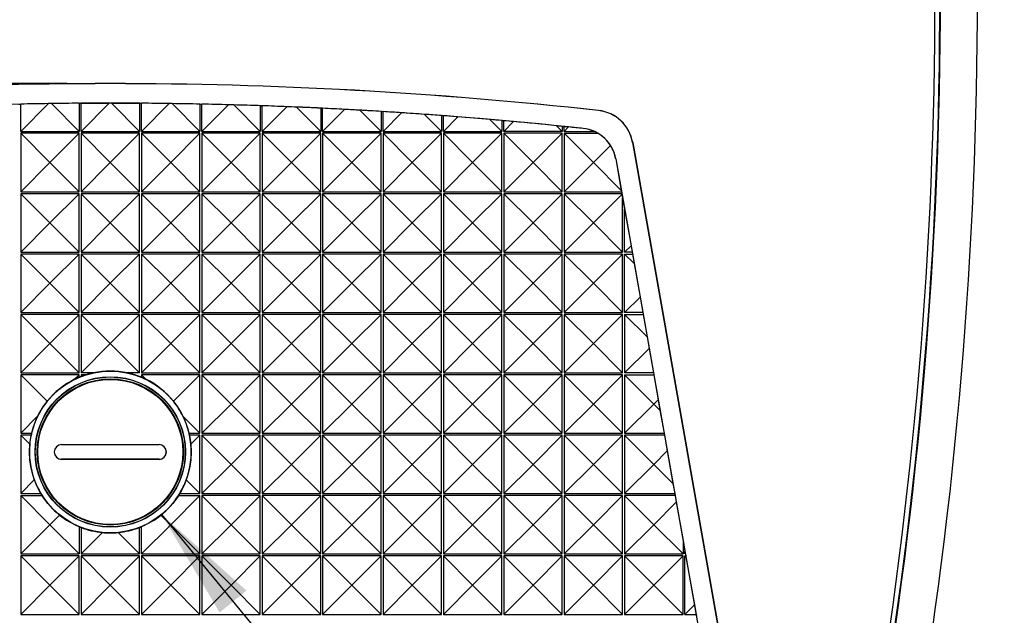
# Model space of a CAD drawing. Header units: millimetres. Extents: x 0 to 489, y 0 to 378.
# Tile 5 of 16: x 103 to 154, y 102 to 132. Entities that reach past the tile are written whole.
import ezdxf

# ---------------------------------------------------------------- set-up
doc = ezdxf.new("R2010")
doc.units = ezdxf.units.MM
doc.header["$LTSCALE"] = 1.75
doc.layers.add('DIMENSIONS', color=140, linetype='Continuous', lineweight=25)
doc.styles.add('SLDTEXTSTYLE0', font='TXT', dxfattribs={"width": 0.7})
doc.dimstyles.new('SLDDIMSTYLE0', dxfattribs={"dimtxt": 3.776514, "dimasz": 5.7785, "dimexe": 0, "dimexo": 0.0625, "dimgap": 0.944128, "dimtad": 0, "dimtih": 1, "dimtoh": 1, "dimrnd": 1e-09, "dimzin": 4, "dimdsep": 46, "dimtxsty": 'SLDTEXTSTYLE0', "dimsah": 1, "dimcen": 0.09, "dimadec": 0, "dimazin": 1, "dimtfac": 1, "dimtofl": 0, "dimtmove": 0, "dimatfit": 3, "dimfxl": 0, "dimfrac": 2, "dimtolj": 1, "dimtzin": 12, "dimarcsym": 0})
doc.dimstyles.new('SLDDIMSTYLE1', dxfattribs={"dimtxt": 3.776514, "dimasz": 5.7785, "dimexe": 0, "dimexo": 0.0625, "dimgap": 0.944128, "dimtad": 0, "dimtih": 1, "dimtoh": 1, "dimrnd": 1e-09, "dimzin": 12, "dimdsep": 46, "dimtxsty": 'SLDTEXTSTYLE0', "dimsah": 1, "dimcen": 0, "dimadec": 0, "dimazin": 3, "dimtfac": 1, "dimtofl": 0, "dimtmove": 0, "dimatfit": 3, "dimfxl": 0, "dimfrac": 2, "dimtolj": 1, "dimtzin": 12, "dimarcsym": 0})

# ---------------------------------------------------------------- blocks, each defined once
blk = doc.blocks.new('_D_1')
at = {"layer": 'DIMENSIONS'}
for p, q in [((110.036, 177.899), (171.938, 177.899)), ((166.382, 177.899), (166.382, 140.228)), ((160.771, 133.38), (159.503, 133.38)), ((159.503, 133.38), (159.503, 127.378)), ((171.993, 133.38), (173.261, 133.38)), ((173.261, 133.38), (173.261, 127.378)), ((159.503, 127.378), (160.771, 127.378)), ((173.261, 127.378), (171.993, 127.378)), ((166.382, 88.861), (166.382, 126.533)), ((110.036, 88.861), (171.938, 88.861))]:
    blk.add_line(p, q, dxfattribs=at)
for points in [[(166.382, 177.899), (165.493, 172.121), (167.271, 172.121)], [(166.382, 88.861), (167.271, 94.64), (165.493, 94.64)]]:
    blk.add_solid(points, dxfattribs=at)
at = {"layer": 'DIMENSIONS', "char_height": 3.7042, "attachment_point": 1, "style": 'SLDTEXTSTYLE0'}
for s, insert in [('89.0', (160.771, 139.001)), ('3.51', (160.771, 132.153))]:
    blk.add_mtext(s, dxfattribs=dict(at, insert=insert))
blk = doc.blocks.new('_D_2')
at = {"layer": 'DIMENSIONS'}
for p, q in [((105.591, 128.884), (46.064, 128.884)), ((51.62, 128.884), (51.62, 115.72)), ((46.009, 108.872), (44.741, 108.872)), ((44.741, 108.872), (44.741, 102.87)), ((57.231, 108.872), (58.499, 108.872)), ((58.499, 108.872), (58.499, 102.87)), ((44.741, 102.87), (46.009, 102.87)), ((58.499, 102.87), (57.231, 102.87)), ((51.62, 88.861), (51.62, 102.025)), ((105.591, 88.861), (46.064, 88.861))]:
    blk.add_line(p, q, dxfattribs=at)
for points in [[(51.62, 128.884), (50.731, 123.105), (52.509, 123.105)], [(51.62, 88.861), (52.509, 94.64), (50.731, 94.64)]]:
    blk.add_solid(points, dxfattribs=at)
at = {"layer": 'DIMENSIONS', "char_height": 3.7042, "attachment_point": 1, "style": 'SLDTEXTSTYLE0'}
for s, insert in [('40.0', (46.009, 114.493)), ('1.58', (46.009, 107.645))]:
    blk.add_mtext(s, dxfattribs=dict(at, insert=insert))
blk = doc.blocks.new('_D_3')
at = {"layer": 'DIMENSIONS'}
for p, q in [((110.449, 106.753), (132.915, 79.388)), ((132.915, 79.388), (144.027, 79.388)), ((146.563, 79.388), (145.295, 79.388)), ((145.295, 79.388), (145.295, 73.385)), ((157.786, 79.388), (159.054, 79.388)), ((159.054, 79.388), (159.054, 73.385)), ((145.295, 73.385), (146.563, 73.385)), ((159.054, 73.385), (157.786, 73.385))]:
    blk.add_line(p, q, dxfattribs=at)
blk.add_solid([(110.449, 106.753), (113.428, 101.723), (114.802, 102.851)], dxfattribs=at)
at = {"layer": 'DIMENSIONS', "char_height": 3.7042, "attachment_point": 1, "style": 'SLDTEXTSTYLE0'}
for s, insert in [('%%c', (145.283, 85.008)), ('8.3', (150.985, 85.008)), ('0.33', (146.563, 78.16))]:
    blk.add_mtext(s, dxfattribs=dict(at, insert=insert))

msp = doc.modelspace()

# ---------------------------------------------------------------- linework, layer by layer
for p, q in [((106.314, 126.43), (107.759, 127.876)), ((106.314, 127.873), (107.759, 127.876)), ((107.868, 127.876), (109.314, 127.873)), ((107.868, 127.876), (109.314, 126.43)), ((103.214, 126.43), (104.637, 127.854)), ((103.214, 126.43), (103.214, 127.832)), ((104.788, 127.856), (106.214, 126.43)), ((106.214, 127.873), (106.214, 126.43)), ((106.314, 126.43), (106.314, 127.873)), ((109.314, 127.873), (109.314, 126.43)), ((109.414, 126.43), (109.414, 127.873)), ((109.414, 126.43), (110.839, 127.856)), ((110.99, 127.854), (112.414, 126.43)), ((112.414, 127.832), (112.414, 126.43)), ((112.514, 126.43), (112.514, 127.83)), ((112.514, 126.43), (113.879, 127.795)), ((114.156, 127.787), (115.514, 126.43)), ((115.514, 127.748), (115.514, 126.43)), ((115.614, 126.43), (115.614, 127.744)), ((115.614, 126.43), (116.879, 127.695)), ((117.368, 127.675), (118.614, 126.43)), ((118.614, 127.621), (118.614, 126.43)), ((118.714, 126.43), (118.714, 127.617)), ((118.714, 126.43), (119.841, 127.558)), ((120.629, 127.515), (121.714, 126.43)), ((121.714, 127.453), (121.714, 126.43)), ((121.814, 126.43), (121.814, 127.446)), ((121.814, 126.43), (122.767, 127.384)), ((132.877, 127.499), (132.878, 127.502)), ((123.94, 127.304), (124.814, 126.43)), ((124.814, 127.241), (124.814, 126.43)), ((124.914, 126.43), (124.914, 127.234)), ((124.914, 126.43), (125.658, 127.175)), ((127.304, 127.039), (127.914, 126.43)), ((127.914, 126.987), (127.914, 126.43)), ((128.014, 126.43), (128.014, 126.978)), ((128.014, 126.43), (128.515, 126.932)), ((103.214, 126.43), (106.214, 126.43)), ((106.314, 126.43), (109.314, 126.43)), ((109.414, 126.43), (112.414, 126.43)), ((112.514, 126.43), (115.514, 126.43)), ((115.614, 126.43), (118.614, 126.43)), ((118.714, 126.43), (121.714, 126.43)), ((121.814, 126.43), (124.814, 126.43)), ((124.914, 126.43), (127.914, 126.43)), ((131.014, 126.43), (128.014, 126.43)), ((130.724, 126.719), (131.014, 126.69)), ((131.014, 126.43), (130.724, 126.719)), ((131.014, 126.69), (131.014, 126.43)), ((131.114, 126.68), (131.34, 126.656)), ((131.114, 126.43), (131.114, 126.68)), ((131.114, 126.43), (131.34, 126.656)), ((131.114, 126.43), (132.646, 126.43)), ((132.092, 126.579), (132.091, 126.577)), ((104.714, 124.83), (103.214, 126.33)), ((103.214, 126.33), (103.214, 123.33)), ((106.214, 126.33), (103.214, 126.33)), ((106.214, 126.33), (104.714, 124.83)), ((106.214, 123.33), (106.214, 126.33)), ((107.814, 124.83), (106.314, 126.33)), ((106.314, 126.33), (106.314, 123.33)), ((109.314, 126.33), (106.314, 126.33)), ((109.314, 126.33), (107.814, 124.83)), ((109.314, 123.33), (109.314, 126.33)), ((110.914, 124.83), (109.414, 126.33)), ((109.414, 126.33), (109.414, 123.33)), ((112.414, 126.33), (109.414, 126.33)), ((112.414, 126.33), (110.914, 124.83)), ((112.414, 123.33), (112.414, 126.33)), ((115.514, 126.33), (112.514, 126.33)), ((114.014, 124.83), (112.514, 126.33)), ((112.514, 126.33), (112.514, 123.33)), ((115.514, 126.33), (114.014, 124.83)), ((115.514, 123.33), (115.514, 126.33)), ((118.614, 126.33), (115.614, 126.33)), ((117.114, 124.83), (115.614, 126.33)), ((115.614, 126.33), (115.614, 123.33)), ((118.614, 126.33), (117.114, 124.83)), ((118.614, 123.33), (118.614, 126.33)), ((120.214, 124.83), (118.714, 126.33)), ((118.714, 126.33), (118.714, 123.33)), ((121.714, 126.33), (118.714, 126.33)), ((121.714, 126.33), (120.214, 124.83)), ((121.714, 123.33), (121.714, 126.33)), ((123.314, 124.83), (121.814, 126.33)), ((121.814, 126.33), (121.814, 123.33)), ((124.814, 126.33), (121.814, 126.33)), ((124.814, 126.33), (123.314, 124.83)), ((124.814, 123.33), (124.814, 126.33)), ((126.414, 124.83), (124.914, 126.33)), ((124.914, 126.33), (124.914, 123.33)), ((127.914, 126.33), (124.914, 126.33)), ((127.914, 126.33), (126.414, 124.83)), ((127.914, 123.33), (127.914, 126.33)), ((129.514, 124.83), (128.014, 126.33)), ((128.014, 126.33), (128.014, 123.33)), ((131.014, 126.33), (128.014, 126.33)), ((131.014, 126.33), (129.514, 124.83)), ((131.014, 123.33), (131.014, 126.33)), ((131.114, 126.33), (132.614, 124.83)), ((131.114, 126.33), (132.844, 126.33)), ((131.114, 126.33), (131.114, 123.33)), ((134.63, 125.859), (134.627, 125.858)), ((134.627, 125.858), (140.304, 93.661)), ((134.63, 125.859), (140.308, 93.662)), ((132.614, 124.83), (133.49, 125.707)), ((133.76, 125.02), (133.757, 125.019)), ((133.757, 125.019), (134.043, 123.4)), ((133.76, 125.02), (139.14, 94.506)), ((103.214, 123.33), (104.714, 124.83)), ((106.214, 123.33), (104.714, 124.83)), ((106.314, 123.33), (107.814, 124.83)), ((109.314, 123.33), (107.814, 124.83)), ((109.414, 123.33), (110.914, 124.83)), ((112.414, 123.33), (110.914, 124.83)), ((112.514, 123.33), (114.014, 124.83)), ((115.514, 123.33), (114.014, 124.83)), ((115.614, 123.33), (117.114, 124.83)), ((118.614, 123.33), (117.114, 124.83)), ((118.714, 123.33), (120.214, 124.83)), ((121.714, 123.33), (120.214, 124.83)), ((121.814, 123.33), (123.314, 124.83)), ((124.814, 123.33), (123.314, 124.83)), ((124.914, 123.33), (126.414, 124.83)), ((127.914, 123.33), (126.414, 124.83)), ((128.014, 123.33), (129.514, 124.83)), ((131.014, 123.33), (129.514, 124.83)), ((131.114, 123.33), (132.614, 124.83)), ((132.614, 124.83), (134.043, 123.4)), ((103.214, 123.33), (106.214, 123.33)), ((106.314, 123.33), (109.314, 123.33)), ((109.414, 123.33), (112.414, 123.33)), ((112.514, 123.33), (115.514, 123.33)), ((115.614, 123.33), (118.614, 123.33)), ((118.714, 123.33), (121.714, 123.33)), ((121.814, 123.33), (124.814, 123.33)), ((124.914, 123.33), (127.914, 123.33)), ((128.014, 123.33), (131.014, 123.33)), ((131.114, 123.33), (134.056, 123.33)), ((134.043, 123.4), (134.056, 123.33)), ((134.056, 123.33), (134.073, 123.23)), ((104.714, 121.73), (103.214, 123.23)), ((103.214, 123.23), (103.214, 120.23)), ((106.214, 123.23), (103.214, 123.23)), ((106.214, 123.23), (104.714, 121.73)), ((106.214, 120.23), (106.214, 123.23)), ((107.814, 121.73), (106.314, 123.23)), ((106.314, 123.23), (106.314, 120.23)), ((109.314, 123.23), (106.314, 123.23)), ((109.314, 123.23), (107.814, 121.73)), ((109.314, 120.23), (109.314, 123.23)), ((110.914, 121.73), (109.414, 123.23)), ((109.414, 123.23), (109.414, 120.23)), ((112.414, 123.23), (109.414, 123.23)), ((112.414, 123.23), (110.914, 121.73)), ((112.414, 120.23), (112.414, 123.23)), ((115.514, 123.23), (112.514, 123.23)), ((114.014, 121.73), (112.514, 123.23)), ((112.514, 123.23), (112.514, 120.23)), ((115.514, 123.23), (114.014, 121.73)), ((115.514, 120.23), (115.514, 123.23)), ((118.614, 123.23), (115.614, 123.23)), ((117.114, 121.73), (115.614, 123.23)), ((115.614, 123.23), (115.614, 120.23)), ((118.614, 123.23), (117.114, 121.73)), ((118.614, 120.23), (118.614, 123.23)), ((120.214, 121.73), (118.714, 123.23)), ((118.714, 123.23), (118.714, 120.23)), ((121.714, 123.23), (118.714, 123.23)), ((121.714, 123.23), (120.214, 121.73)), ((121.714, 120.23), (121.714, 123.23)), ((123.314, 121.73), (121.814, 123.23)), ((121.814, 123.23), (121.814, 120.23)), ((124.814, 123.23), (121.814, 123.23)), ((124.814, 123.23), (123.314, 121.73)), ((124.814, 120.23), (124.814, 123.23)), ((126.414, 121.73), (124.914, 123.23)), ((124.914, 123.23), (124.914, 120.23)), ((127.914, 123.23), (124.914, 123.23)), ((127.914, 123.23), (126.414, 121.73)), ((127.914, 120.23), (127.914, 123.23)), ((131.014, 123.23), (128.014, 123.23)), ((129.514, 121.73), (128.014, 123.23)), ((128.014, 123.23), (128.014, 120.23)), ((131.014, 123.23), (129.514, 121.73)), ((131.014, 120.23), (131.014, 123.23)), ((131.114, 123.23), (132.614, 121.73)), ((131.114, 123.23), (131.114, 120.23)), ((134.073, 123.23), (131.114, 123.23)), ((132.614, 121.73), (134.079, 123.196)), ((134.073, 123.23), (134.079, 123.196)), ((134.079, 123.196), (134.114, 123.002)), ((134.114, 120.23), (134.114, 123.002)), ((134.114, 123.002), (134.214, 122.435)), ((134.214, 122.435), (134.544, 120.56)), ((134.214, 120.23), (134.214, 122.435)), ((103.214, 120.23), (104.714, 121.73)), ((106.214, 120.23), (104.714, 121.73)), ((106.314, 120.23), (107.814, 121.73)), ((109.314, 120.23), (107.814, 121.73)), ((109.414, 120.23), (110.914, 121.73)), ((112.414, 120.23), (110.914, 121.73)), ((112.514, 120.23), (114.014, 121.73)), ((115.514, 120.23), (114.014, 121.73)), ((115.614, 120.23), (117.114, 121.73)), ((118.614, 120.23), (117.114, 121.73)), ((118.714, 120.23), (120.214, 121.73)), ((121.714, 120.23), (120.214, 121.73)), ((121.814, 120.23), (123.314, 121.73)), ((124.814, 120.23), (123.314, 121.73)), ((124.914, 120.23), (126.414, 121.73)), ((127.914, 120.23), (126.414, 121.73)), ((128.014, 120.23), (129.514, 121.73)), ((131.014, 120.23), (129.514, 121.73)), ((131.114, 120.23), (132.614, 121.73)), ((134.114, 120.23), (132.614, 121.73)), ((134.214, 120.23), (134.544, 120.56)), ((134.544, 120.56), (134.602, 120.23)), ((103.214, 120.23), (106.214, 120.23)), ((104.714, 118.63), (103.214, 120.13)), ((103.214, 120.13), (103.214, 117.13)), ((106.214, 120.13), (103.214, 120.13)), ((106.214, 120.13), (104.714, 118.63)), ((106.214, 117.13), (106.214, 120.13)), ((106.314, 120.23), (109.314, 120.23)), ((107.814, 118.63), (106.314, 120.13)), ((106.314, 120.13), (106.314, 117.13)), ((109.314, 120.13), (106.314, 120.13)), ((109.314, 120.13), (107.814, 118.63)), ((109.314, 117.13), (109.314, 120.13)), ((109.414, 120.23), (112.414, 120.23)), ((110.914, 118.63), (109.414, 120.13)), ((109.414, 120.13), (109.414, 117.13)), ((112.414, 120.13), (109.414, 120.13)), ((112.414, 120.13), (110.914, 118.63)), ((112.414, 117.13), (112.414, 120.13)), ((112.514, 120.23), (115.514, 120.23)), ((115.514, 120.13), (112.514, 120.13)), ((114.014, 118.63), (112.514, 120.13)), ((112.514, 120.13), (112.514, 117.13)), ((115.514, 120.13), (114.014, 118.63)), ((115.514, 117.13), (115.514, 120.13)), ((115.614, 120.23), (118.614, 120.23)), ((118.614, 120.13), (115.614, 120.13)), ((117.114, 118.63), (115.614, 120.13)), ((115.614, 120.13), (115.614, 117.13)), ((118.614, 120.13), (117.114, 118.63)), ((118.614, 117.13), (118.614, 120.13)), ((118.714, 120.23), (121.714, 120.23)), ((121.714, 120.13), (118.714, 120.13)), ((120.214, 118.63), (118.714, 120.13)), ((118.714, 120.13), (118.714, 117.13)), ((121.714, 120.13), (120.214, 118.63)), ((121.714, 117.13), (121.714, 120.13)), ((121.814, 120.23), (124.814, 120.23)), ((123.314, 118.63), (121.814, 120.13)), ((121.814, 120.13), (121.814, 117.13)), ((124.814, 120.13), (121.814, 120.13)), ((124.814, 120.13), (123.314, 118.63)), ((124.814, 117.13), (124.814, 120.13)), ((124.914, 120.23), (127.914, 120.23)), ((126.414, 118.63), (124.914, 120.13)), ((124.914, 120.13), (124.914, 117.13)), ((127.914, 120.13), (124.914, 120.13)), ((127.914, 120.13), (126.414, 118.63)), ((127.914, 117.13), (127.914, 120.13)), ((128.014, 120.23), (131.014, 120.23)), ((129.514, 118.63), (128.014, 120.13)), ((128.014, 120.13), (128.014, 117.13)), ((131.014, 120.13), (128.014, 120.13)), ((131.014, 120.13), (129.514, 118.63)), ((131.014, 117.13), (131.014, 120.13)), ((131.114, 120.23), (134.114, 120.23)), ((132.614, 118.63), (131.114, 120.13)), ((131.114, 120.13), (131.114, 117.13)), ((134.114, 120.13), (131.114, 120.13)), ((134.114, 120.13), (132.614, 118.63)), ((134.114, 117.13), (134.114, 120.13)), ((134.602, 120.23), (134.214, 120.23)), ((134.214, 117.13), (134.214, 120.13)), ((134.214, 120.13), (134.706, 119.638)), ((134.214, 120.13), (134.62, 120.13)), ((134.602, 120.23), (134.62, 120.13)), ((134.62, 120.13), (134.706, 119.638)), ((134.706, 119.638), (135.007, 117.924)), ((103.214, 117.13), (104.714, 118.63)), ((106.214, 117.13), (104.714, 118.63)), ((106.314, 117.13), (107.814, 118.63)), ((109.314, 117.13), (107.814, 118.63)), ((109.414, 117.13), (110.914, 118.63)), ((112.414, 117.13), (110.914, 118.63)), ((112.514, 117.13), (114.014, 118.63)), ((115.514, 117.13), (114.014, 118.63)), ((115.614, 117.13), (117.114, 118.63)), ((118.614, 117.13), (117.114, 118.63)), ((118.714, 117.13), (120.214, 118.63)), ((121.714, 117.13), (120.214, 118.63)), ((121.814, 117.13), (123.314, 118.63)), ((124.814, 117.13), (123.314, 118.63)), ((124.914, 117.13), (126.414, 118.63)), ((127.914, 117.13), (126.414, 118.63)), ((128.014, 117.13), (129.514, 118.63)), ((131.014, 117.13), (129.514, 118.63)), ((131.114, 117.13), (132.614, 118.63)), ((134.114, 117.13), (132.614, 118.63)), ((134.214, 117.13), (135.007, 117.924)), ((135.007, 117.924), (135.149, 117.13)), ((103.214, 117.13), (106.214, 117.13)), ((104.714, 115.53), (103.214, 117.03)), ((103.214, 117.03), (103.214, 114.03)), ((106.214, 117.03), (103.214, 117.03)), ((106.214, 117.03), (104.714, 115.53)), ((106.214, 114.03), (106.214, 117.03)), ((106.314, 117.13), (109.314, 117.13)), ((106.314, 117.03), (107.814, 115.53)), ((106.314, 117.03), (106.314, 114.03)), ((109.314, 117.03), (106.314, 117.03)), ((109.314, 117.03), (107.814, 115.53)), ((109.314, 114.03), (109.314, 117.03)), ((109.414, 117.13), (112.414, 117.13)), ((110.914, 115.53), (109.414, 117.03)), ((109.414, 117.03), (109.414, 114.03)), ((112.414, 117.03), (109.414, 117.03)), ((112.414, 117.03), (110.914, 115.53)), ((112.414, 114.03), (112.414, 117.03)), ((112.514, 117.13), (115.514, 117.13)), ((115.514, 117.03), (112.514, 117.03)), ((114.014, 115.53), (112.514, 117.03)), ((112.514, 117.03), (112.514, 114.03)), ((115.514, 117.03), (114.014, 115.53)), ((115.514, 114.03), (115.514, 117.03)), ((115.614, 117.13), (118.614, 117.13)), ((118.614, 117.03), (115.614, 117.03)), ((117.114, 115.53), (115.614, 117.03)), ((115.614, 117.03), (115.614, 114.03)), ((118.614, 117.03), (117.114, 115.53)), ((118.614, 114.03), (118.614, 117.03)), ((118.714, 117.13), (121.714, 117.13)), ((121.714, 117.03), (118.714, 117.03)), ((120.214, 115.53), (118.714, 117.03)), ((118.714, 117.03), (118.714, 114.03)), ((121.714, 117.03), (120.214, 115.53)), ((121.714, 114.03), (121.714, 117.03)), ((121.814, 117.13), (124.814, 117.13)), ((123.314, 115.53), (121.814, 117.03)), ((121.814, 117.03), (121.814, 114.03)), ((124.814, 117.03), (121.814, 117.03)), ((124.814, 117.03), (123.314, 115.53)), ((124.814, 114.03), (124.814, 117.03)), ((124.914, 117.13), (127.914, 117.13)), ((126.414, 115.53), (124.914, 117.03)), ((124.914, 117.03), (124.914, 114.03)), ((127.914, 117.03), (124.914, 117.03)), ((127.914, 117.03), (126.414, 115.53)), ((127.914, 114.03), (127.914, 117.03)), ((128.014, 117.13), (131.014, 117.13)), ((131.014, 117.03), (128.014, 117.03)), ((129.514, 115.53), (128.014, 117.03)), ((128.014, 117.03), (128.014, 114.03)), ((131.014, 117.03), (129.514, 115.53)), ((131.014, 114.03), (131.014, 117.03)), ((131.114, 117.13), (134.114, 117.13)), ((132.614, 115.53), (131.114, 117.03)), ((131.114, 117.03), (131.114, 114.03)), ((134.114, 117.03), (131.114, 117.03)), ((134.114, 117.03), (132.614, 115.53)), ((134.114, 114.03), (134.114, 117.03)), ((135.149, 117.13), (134.214, 117.13)), ((134.214, 117.03), (134.214, 114.03)), ((134.214, 117.03), (135.368, 115.876)), ((134.214, 117.03), (135.167, 117.03)), ((135.149, 117.13), (135.167, 117.03)), ((135.167, 117.03), (135.368, 115.876)), ((135.368, 115.876), (135.471, 115.288)), ((103.214, 114.03), (104.714, 115.53)), ((106.214, 114.03), (104.714, 115.53)), ((107.814, 115.53), (106.314, 114.03)), ((109.314, 114.03), (107.814, 115.53)), ((109.414, 114.03), (110.914, 115.53)), ((112.414, 114.03), (110.914, 115.53)), ((112.514, 114.03), (114.014, 115.53)), ((115.514, 114.03), (114.014, 115.53)), ((115.614, 114.03), (117.114, 115.53)), ((118.614, 114.03), (117.114, 115.53)), ((118.714, 114.03), (120.214, 115.53)), ((121.714, 114.03), (120.214, 115.53)), ((121.814, 114.03), (123.314, 115.53)), ((124.814, 114.03), (123.314, 115.53)), ((124.914, 114.03), (126.414, 115.53)), ((127.914, 114.03), (126.414, 115.53)), ((128.014, 114.03), (129.514, 115.53)), ((131.014, 114.03), (129.514, 115.53)), ((131.114, 114.03), (132.614, 115.53)), ((134.114, 114.03), (132.614, 115.53)), ((135.471, 115.288), (134.214, 114.03)), ((135.471, 115.288), (135.696, 114.03)), ((103.214, 114.03), (106.214, 114.03)), ((103.214, 113.93), (104.572, 112.571)), ((106.214, 113.93), (103.214, 113.93)), ((103.214, 113.93), (103.214, 110.93)), ((106.214, 113.93), (105.982, 113.699)), ((106.214, 113.803), (106.214, 113.93)), ((106.935, 114.03), (106.314, 114.03)), ((106.56, 113.93), (106.314, 113.93)), ((106.314, 113.93), (106.314, 113.844)), ((106.314, 113.93), (106.376, 113.867)), ((109.314, 114.03), (108.694, 114.03)), ((109.414, 114.03), (112.414, 114.03)), ((109.414, 113.93), (109.643, 113.701)), ((112.414, 113.93), (109.414, 113.93)), ((109.414, 113.93), (109.414, 113.804)), ((112.414, 113.93), (111.056, 112.573)), ((112.414, 110.93), (112.414, 113.93)), ((112.514, 114.03), (115.514, 114.03)), ((114.014, 112.43), (112.514, 113.93)), ((112.514, 113.93), (112.514, 110.93)), ((115.514, 113.93), (112.514, 113.93)), ((115.514, 113.93), (114.014, 112.43)), ((115.514, 110.93), (115.514, 113.93)), ((115.614, 114.03), (118.614, 114.03)), ((118.614, 113.93), (115.614, 113.93)), ((117.114, 112.43), (115.614, 113.93)), ((115.614, 113.93), (115.614, 110.93)), ((118.614, 113.93), (117.114, 112.43)), ((118.614, 110.93), (118.614, 113.93)), ((118.714, 114.03), (121.714, 114.03)), ((120.214, 112.43), (118.714, 113.93)), ((118.714, 113.93), (118.714, 110.93)), ((121.714, 113.93), (118.714, 113.93)), ((121.714, 113.93), (120.214, 112.43)), ((121.714, 110.93), (121.714, 113.93)), ((121.814, 114.03), (124.814, 114.03)), ((123.314, 112.43), (121.814, 113.93)), ((121.814, 113.93), (121.814, 110.93)), ((124.814, 113.93), (121.814, 113.93)), ((124.814, 113.93), (123.314, 112.43)), ((124.814, 110.93), (124.814, 113.93)), ((124.914, 114.03), (127.914, 114.03)), ((126.414, 112.43), (124.914, 113.93)), ((124.914, 113.93), (124.914, 110.93)), ((127.914, 113.93), (124.914, 113.93)), ((127.914, 113.93), (126.414, 112.43)), ((127.914, 110.93), (127.914, 113.93)), ((128.014, 114.03), (131.014, 114.03)), ((129.514, 112.43), (128.014, 113.93)), ((128.014, 113.93), (128.014, 110.93)), ((131.014, 113.93), (128.014, 113.93)), ((131.014, 113.93), (129.514, 112.43)), ((131.014, 110.93), (131.014, 113.93)), ((131.114, 114.03), (134.114, 114.03)), ((132.614, 112.43), (131.114, 113.93)), ((131.114, 113.93), (131.114, 110.93)), ((134.114, 113.93), (131.114, 113.93)), ((134.114, 113.93), (132.614, 112.43)), ((134.114, 110.93), (134.114, 113.93)), ((135.696, 114.03), (134.214, 114.03)), ((134.214, 113.93), (135.714, 112.43)), ((134.214, 113.93), (135.713, 113.93)), ((134.214, 113.93), (134.214, 110.93)), ((135.696, 114.03), (135.713, 113.93)), ((135.713, 113.93), (135.936, 112.653)), ((112.514, 110.93), (114.014, 112.43)), ((115.514, 110.93), (114.014, 112.43)), ((115.614, 110.93), (117.114, 112.43)), ((118.614, 110.93), (117.114, 112.43)), ((118.714, 110.93), (120.214, 112.43)), ((121.714, 110.93), (120.214, 112.43)), ((121.814, 110.93), (123.314, 112.43)), ((124.814, 110.93), (123.314, 112.43)), ((124.914, 110.93), (126.414, 112.43)), ((127.914, 110.93), (126.414, 112.43)), ((128.014, 110.93), (129.514, 112.43)), ((131.014, 110.93), (129.514, 112.43)), ((131.114, 110.93), (132.614, 112.43)), ((134.114, 110.93), (132.614, 112.43)), ((134.214, 110.93), (135.714, 112.43)), ((135.936, 112.653), (135.714, 112.43)), ((135.714, 112.43), (136.032, 112.112)), ((135.936, 112.653), (136.032, 112.112)), ((103.214, 110.93), (104.082, 111.799)), ((112.414, 110.93), (111.549, 111.795)), ((136.032, 112.112), (136.242, 110.93)), ((103.214, 110.93), (103.772, 110.93)), ((103.214, 110.83), (103.214, 107.83)), ((103.214, 110.83), (103.678, 110.366)), ((103.75, 110.83), (103.214, 110.83)), ((111.857, 110.93), (112.414, 110.93)), ((112.414, 110.83), (111.88, 110.83)), ((112.414, 110.83), (111.951, 110.368)), ((112.414, 107.83), (112.414, 110.83)), ((112.514, 110.93), (115.514, 110.93)), ((114.014, 109.33), (112.514, 110.83)), ((112.514, 110.83), (112.514, 107.83)), ((115.514, 110.83), (112.514, 110.83)), ((115.514, 110.83), (114.014, 109.33)), ((115.514, 107.83), (115.514, 110.83)), ((115.614, 110.93), (118.614, 110.93)), ((118.614, 110.83), (115.614, 110.83)), ((117.114, 109.33), (115.614, 110.83)), ((115.614, 110.83), (115.614, 107.83)), ((118.614, 110.83), (117.114, 109.33)), ((118.614, 107.83), (118.614, 110.83)), ((118.714, 110.93), (121.714, 110.93)), ((121.714, 110.83), (118.714, 110.83)), ((120.214, 109.33), (118.714, 110.83)), ((118.714, 110.83), (118.714, 107.83)), ((121.714, 110.83), (120.214, 109.33)), ((121.714, 107.83), (121.714, 110.83)), ((121.814, 110.93), (124.814, 110.93)), ((123.314, 109.33), (121.814, 110.83)), ((121.814, 110.83), (121.814, 107.83)), ((124.814, 110.83), (121.814, 110.83)), ((124.814, 110.83), (123.314, 109.33)), ((124.814, 107.83), (124.814, 110.83)), ((124.914, 110.93), (127.914, 110.93)), ((126.414, 109.33), (124.914, 110.83)), ((124.914, 110.83), (124.914, 107.83)), ((127.914, 110.83), (124.914, 110.83)), ((127.914, 110.83), (126.414, 109.33)), ((127.914, 107.83), (127.914, 110.83)), ((128.014, 110.93), (131.014, 110.93)), ((129.514, 109.33), (128.014, 110.83)), ((128.014, 110.83), (128.014, 107.83)), ((131.014, 110.83), (128.014, 110.83)), ((131.014, 110.83), (129.514, 109.33)), ((131.014, 107.83), (131.014, 110.83)), ((131.114, 110.93), (134.114, 110.93)), ((132.614, 109.33), (131.114, 110.83)), ((131.114, 110.83), (131.114, 107.83)), ((134.114, 110.83), (131.114, 110.83)), ((134.114, 110.83), (132.614, 109.33)), ((134.114, 107.83), (134.114, 110.83)), ((134.214, 110.93), (136.242, 110.93)), ((134.214, 110.83), (135.714, 109.33)), ((136.26, 110.83), (134.214, 110.83)), ((134.214, 110.83), (134.214, 107.83)), ((136.242, 110.93), (136.26, 110.83)), ((136.26, 110.83), (136.401, 110.018)), ((105.315, 110.349), (110.315, 110.349)), ((105.315, 110.349), (105.315, 110.344)), ((105.315, 110.344), (110.315, 110.344)), ((110.315, 110.344), (110.315, 110.349)), ((136.401, 110.018), (135.714, 109.33)), ((136.401, 110.018), (136.697, 108.347)), ((105.315, 109.594), (105.315, 109.589)), ((110.315, 109.594), (105.315, 109.594)), ((110.315, 109.589), (105.315, 109.589)), ((110.315, 109.589), (110.315, 109.594)), ((112.514, 107.83), (114.014, 109.33)), ((115.514, 107.83), (114.014, 109.33)), ((115.614, 107.83), (117.114, 109.33)), ((118.614, 107.83), (117.114, 109.33)), ((118.714, 107.83), (120.214, 109.33)), ((121.714, 107.83), (120.214, 109.33)), ((121.814, 107.83), (123.314, 109.33)), ((124.814, 107.83), (123.314, 109.33)), ((124.914, 107.83), (126.414, 109.33)), ((127.914, 107.83), (126.414, 109.33)), ((128.014, 107.83), (129.514, 109.33)), ((131.014, 107.83), (129.514, 109.33)), ((131.114, 107.83), (132.614, 109.33)), ((134.114, 107.83), (132.614, 109.33)), ((134.214, 107.83), (135.714, 109.33)), ((135.714, 109.33), (136.697, 108.347)), ((103.214, 107.83), (103.915, 108.531)), ((112.414, 107.83), (111.714, 108.53)), ((136.697, 108.347), (136.789, 107.83)), ((103.214, 107.83), (104.252, 107.83)), ((103.214, 107.73), (104.714, 106.23)), ((103.214, 107.73), (104.314, 107.73)), ((103.214, 107.73), (103.214, 104.73)), ((110.914, 106.23), (112.414, 107.73)), ((111.315, 107.73), (112.414, 107.73)), ((111.377, 107.83), (112.414, 107.83)), ((112.414, 104.73), (112.414, 107.73)), ((112.514, 107.83), (115.514, 107.83)), ((114.014, 106.23), (112.514, 107.73)), ((112.514, 107.73), (112.514, 104.73)), ((115.514, 107.73), (112.514, 107.73)), ((115.514, 107.73), (114.014, 106.23)), ((115.514, 104.73), (115.514, 107.73)), ((115.614, 107.83), (118.614, 107.83)), ((118.614, 107.73), (115.614, 107.73)), ((117.114, 106.23), (115.614, 107.73)), ((115.614, 107.73), (115.614, 104.73)), ((118.614, 107.73), (117.114, 106.23)), ((118.614, 104.73), (118.614, 107.73)), ((118.714, 107.83), (121.714, 107.83)), ((120.214, 106.23), (118.714, 107.73)), ((118.714, 107.73), (118.714, 104.73)), ((121.714, 107.73), (118.714, 107.73)), ((121.714, 107.73), (120.214, 106.23)), ((121.714, 104.73), (121.714, 107.73)), ((121.814, 107.83), (124.814, 107.83)), ((124.814, 107.73), (121.814, 107.73)), ((123.314, 106.23), (121.814, 107.73)), ((121.814, 107.73), (121.814, 104.73)), ((124.814, 107.73), (123.314, 106.23)), ((124.814, 104.73), (124.814, 107.73)), ((124.914, 107.83), (127.914, 107.83)), ((126.414, 106.23), (124.914, 107.73)), ((124.914, 107.73), (124.914, 104.73)), ((127.914, 107.73), (124.914, 107.73)), ((127.914, 107.73), (126.414, 106.23)), ((127.914, 104.73), (127.914, 107.73)), ((128.014, 107.83), (131.014, 107.83)), ((129.514, 106.23), (128.014, 107.73)), ((128.014, 107.73), (128.014, 104.73)), ((131.014, 107.73), (128.014, 107.73)), ((131.014, 107.73), (129.514, 106.23)), ((131.014, 104.73), (131.014, 107.73)), ((131.114, 107.83), (134.114, 107.83)), ((132.614, 106.23), (131.114, 107.73)), ((131.114, 107.73), (131.114, 104.73)), ((134.114, 107.73), (131.114, 107.73)), ((134.114, 107.73), (132.614, 106.23)), ((134.114, 104.73), (134.114, 107.73)), ((134.214, 107.83), (136.789, 107.83)), ((134.214, 107.73), (135.714, 106.23)), ((134.214, 107.73), (134.214, 104.73)), ((136.806, 107.73), (134.214, 107.73)), ((136.789, 107.83), (136.806, 107.73)), ((136.806, 107.73), (136.867, 107.383)), ((136.867, 107.383), (135.714, 106.23)), ((136.867, 107.383), (137.214, 105.421)), ((104.714, 106.23), (105.211, 106.728)), ((110.914, 106.23), (110.417, 106.727)), ((103.214, 104.73), (104.714, 106.23)), ((104.714, 106.23), (106.214, 104.73)), ((109.414, 104.73), (110.914, 106.23)), ((112.414, 104.73), (110.914, 106.23)), ((112.514, 104.73), (114.014, 106.23)), ((115.514, 104.73), (114.014, 106.23)), ((115.614, 104.73), (117.114, 106.23)), ((118.614, 104.73), (117.114, 106.23)), ((118.714, 104.73), (120.214, 106.23)), ((121.714, 104.73), (120.214, 106.23)), ((121.814, 104.73), (123.314, 106.23)), ((124.814, 104.73), (123.314, 106.23)), ((124.914, 104.73), (126.414, 106.23)), ((127.914, 104.73), (126.414, 106.23)), ((128.014, 104.73), (129.514, 106.23)), ((131.014, 104.73), (129.514, 106.23)), ((131.114, 104.73), (132.614, 106.23)), ((134.114, 104.73), (132.614, 106.23)), ((134.214, 104.73), (135.714, 106.23)), ((137.214, 104.73), (135.714, 106.23)), ((106.214, 106.135), (106.214, 104.73)), ((106.314, 106.094), (106.314, 104.73)), ((106.314, 104.73), (107.415, 105.831)), ((109.314, 104.73), (108.213, 105.831)), ((109.314, 104.73), (109.314, 106.093)), ((109.414, 104.73), (109.414, 106.134)), ((137.214, 105.421), (137.214, 104.73)), ((137.214, 105.421), (137.314, 104.854)), ((103.214, 104.73), (106.214, 104.73)), ((104.714, 103.13), (103.214, 104.63)), ((103.214, 104.63), (103.214, 101.63)), ((106.214, 104.63), (103.214, 104.63)), ((106.214, 104.63), (104.714, 103.13)), ((106.214, 101.63), (106.214, 104.63)), ((106.314, 104.73), (109.314, 104.73)), ((107.814, 103.13), (106.314, 104.63)), ((106.314, 104.63), (106.314, 101.63)), ((109.314, 104.63), (106.314, 104.63)), ((109.314, 104.63), (107.814, 103.13)), ((109.314, 101.63), (109.314, 104.63)), ((109.414, 104.73), (112.414, 104.73)), ((110.914, 103.13), (109.414, 104.63)), ((109.414, 104.63), (109.414, 101.63)), ((112.414, 104.63), (109.414, 104.63)), ((112.414, 104.63), (110.914, 103.13)), ((112.414, 101.63), (112.414, 104.63)), ((112.514, 104.73), (115.514, 104.73)), ((114.014, 103.13), (112.514, 104.63)), ((112.514, 104.63), (112.514, 101.63)), ((115.514, 104.63), (112.514, 104.63)), ((115.514, 104.63), (114.014, 103.13)), ((115.514, 101.63), (115.514, 104.63)), ((115.614, 104.73), (118.614, 104.73)), ((118.614, 104.63), (115.614, 104.63)), ((117.114, 103.13), (115.614, 104.63)), ((115.614, 104.63), (115.614, 101.63)), ((118.614, 104.63), (117.114, 103.13)), ((118.614, 101.63), (118.614, 104.63)), ((118.714, 104.73), (121.714, 104.73)), ((121.714, 104.63), (118.714, 104.63)), ((120.214, 103.13), (118.714, 104.63)), ((118.714, 104.63), (118.714, 101.63)), ((121.714, 104.63), (120.214, 103.13)), ((121.714, 101.63), (121.714, 104.63)), ((121.814, 104.73), (124.814, 104.73)), ((123.314, 103.13), (121.814, 104.63)), ((121.814, 104.63), (121.814, 101.63)), ((124.814, 104.63), (121.814, 104.63)), ((124.814, 104.63), (123.314, 103.13)), ((124.814, 101.63), (124.814, 104.63)), ((124.914, 104.73), (127.914, 104.73)), ((126.414, 103.13), (124.914, 104.63)), ((124.914, 104.63), (124.914, 101.63)), ((127.914, 104.63), (124.914, 104.63)), ((127.914, 104.63), (126.414, 103.13)), ((127.914, 101.63), (127.914, 104.63)), ((128.014, 104.73), (131.014, 104.73)), ((129.514, 103.13), (128.014, 104.63)), ((128.014, 104.63), (128.014, 101.63)), ((131.014, 104.63), (128.014, 104.63)), ((131.014, 104.63), (129.514, 103.13)), ((131.014, 101.63), (131.014, 104.63)), ((131.114, 104.73), (134.114, 104.73)), ((132.614, 103.13), (131.114, 104.63)), ((131.114, 104.63), (131.114, 101.63)), ((134.114, 104.63), (131.114, 104.63)), ((134.114, 104.63), (132.614, 103.13)), ((134.114, 101.63), (134.114, 104.63)), ((134.214, 104.73), (137.214, 104.73)), ((135.714, 103.13), (134.214, 104.63)), ((134.214, 104.63), (134.214, 101.63)), ((137.214, 104.63), (134.214, 104.63)), ((137.214, 104.63), (135.714, 103.13)), ((137.214, 101.63), (137.214, 104.63)), ((137.314, 104.854), (137.332, 104.749)), ((137.314, 104.73), (137.314, 104.854)), ((137.314, 101.63), (137.314, 104.63)), ((137.314, 104.63), (137.361, 104.582)), ((137.314, 104.63), (137.353, 104.63)), ((137.335, 104.73), (137.353, 104.63)), ((137.353, 104.63), (137.361, 104.582)), ((137.361, 104.582), (137.796, 102.113)), ((103.214, 101.63), (104.714, 103.13)), ((106.214, 101.63), (104.714, 103.13)), ((106.314, 101.63), (107.814, 103.13)), ((109.314, 101.63), (107.814, 103.13)), ((109.414, 101.63), (110.914, 103.13)), ((112.414, 101.63), (110.914, 103.13)), ((112.514, 101.63), (114.014, 103.13)), ((115.514, 101.63), (114.014, 103.13)), ((115.614, 101.63), (117.114, 103.13)), ((118.614, 101.63), (117.114, 103.13)), ((118.714, 101.63), (120.214, 103.13)), ((121.714, 101.63), (120.214, 103.13)), ((121.814, 101.63), (123.314, 103.13)), ((124.814, 101.63), (123.314, 103.13)), ((124.914, 101.63), (126.414, 103.13)), ((127.914, 101.63), (126.414, 103.13)), ((128.014, 101.63), (129.514, 103.13)), ((131.014, 101.63), (129.514, 103.13)), ((131.114, 101.63), (132.614, 103.13)), ((134.114, 101.63), (132.614, 103.13)), ((134.214, 101.63), (135.714, 103.13)), ((137.214, 101.63), (135.714, 103.13)), ((137.314, 101.63), (137.796, 102.113)), ((137.796, 102.113), (137.882, 101.63)), ((103.214, 101.63), (106.214, 101.63)), ((106.314, 101.63), (109.314, 101.63)), ((109.414, 101.63), (112.414, 101.63)), ((112.514, 101.63), (115.514, 101.63)), ((115.614, 101.63), (118.614, 101.63)), ((118.714, 101.63), (121.714, 101.63)), ((121.814, 101.63), (124.814, 101.63)), ((124.914, 101.63), (127.914, 101.63)), ((128.014, 101.63), (131.014, 101.63)), ((131.114, 101.63), (134.114, 101.63)), ((134.214, 101.63), (137.214, 101.63)), ((137.314, 101.63), (137.882, 101.63)), ((137.882, 101.63), (137.9, 101.53))]:
    msp.add_line(p, q)
at = {"flags": 128}
for points in [[(103.114, 127.83), (103.126, 127.83), (103.139, 127.83), (103.151, 127.831), (103.164, 127.831), (103.176, 127.831), (103.189, 127.831), (103.201, 127.832), (103.214, 127.832)], [(106.214, 127.873), (106.226, 127.873), (106.239, 127.873), (106.251, 127.873), (106.264, 127.873), (106.276, 127.873), (106.289, 127.873), (106.301, 127.873), (106.314, 127.873)], [(109.314, 127.873), (109.326, 127.873), (109.339, 127.873), (109.351, 127.873), (109.364, 127.873), (109.376, 127.873), (109.389, 127.873), (109.401, 127.873), (109.414, 127.873)], [(112.414, 127.832), (112.426, 127.832), (112.439, 127.831), (112.451, 127.831), (112.464, 127.831), (112.476, 127.831), (112.489, 127.83), (112.501, 127.83), (112.514, 127.83)], [(115.514, 127.748), (115.526, 127.747), (115.539, 127.747), (115.551, 127.747), (115.564, 127.746), (115.576, 127.746), (115.589, 127.745), (115.601, 127.745), (115.614, 127.744)], [(118.614, 127.621), (118.626, 127.621), (118.639, 127.62), (118.651, 127.62), (118.664, 127.619), (118.676, 127.618), (118.689, 127.618), (118.701, 127.617), (118.714, 127.617)], [(121.714, 127.453), (121.726, 127.452), (121.739, 127.451), (121.751, 127.45), (121.764, 127.45), (121.776, 127.449), (121.789, 127.448), (121.801, 127.447), (121.814, 127.446)], [(124.814, 127.241), (124.826, 127.24), (124.839, 127.239), (124.851, 127.238), (124.864, 127.237), (124.876, 127.237), (124.889, 127.236), (124.901, 127.235), (124.914, 127.234)], [(127.914, 126.987), (127.926, 126.986), (127.939, 126.985), (127.951, 126.984), (127.964, 126.983), (127.976, 126.982), (127.989, 126.98), (128.001, 126.979), (128.014, 126.978)], [(131.014, 126.69), (131.026, 126.689), (131.039, 126.688), (131.051, 126.686), (131.064, 126.685), (131.076, 126.684), (131.089, 126.683), (131.101, 126.681), (131.114, 126.68)]]:
    msp.add_lwpolyline(points, dxfattribs=at)
for radius in [4.15, 3.86, 3.85, 3.753, 3.727]:
    msp.add_circle((107.815, 109.969), radius)
for centre, radius, start, end in [((-77.736, 133.38), 228.137, 350.29141, 9.70859), ((-77.736, 133.38), 228.167, 350.29141, 9.70859), ((-77.736, 133.38), 230.069, 350.30927, 9.69073), ((-77.734, 133.38), 227.885, 350.29132, 9.70868), ((107.814, -99.22), 228.103, 83.6916, 96.3084), ((107.814, -99.22), 228.1, 83.6916, 96.3084), ((107.814, -99.22), 227.1, 83.86311, 96.13689), ((132.657, 125.511), 2, 10, 83.6916), ((132.657, 125.511), 2.003, 10, 83.6916), ((131.888, 124.686), 1.901, 66.5116, 83.8738), ((131.888, 124.69), 1.9, 10, 83.8631), ((131.888, 124.69), 1.898, 59.7895, 66.4716), ((131.888, 124.693), 1.895, 32.3282, 59.7392), ((131.892, 124.69), 1.894, 10.0174, 32.4662), ((107.807, 109.969), 4.152, 112.5717, 116.0753), ((107.815, 109.969), 4.155, 111.1776, 112.664), ((107.822, 109.969), 4.158, 110.3465, 111.2708), ((107.815, 109.962), 4.162, 107.5511, 110.2181), ((107.815, 109.969), 4.155, 102.2163, 107.5813), ((107.815, 109.976), 4.148, 77.7626, 102.2374), ((107.815, 109.969), 4.155, 70.4242, 77.7837), ((107.815, 109.969), 4.155, 67.3695, 70.4242), ((107.822, 109.969), 4.152, 63.9923, 67.4618), ((107.815, 109.962), 4.162, 116.121, 141.1707), ((107.815, 109.962), 4.162, 38.8512, 63.9464), ((107.822, 109.969), 4.163, 141.3113, 153.9241), ((107.807, 109.969), 4.163, 26.0093, 38.7106), ((107.815, 109.976), 4.154, 153.9698, 166.7231), ((107.815, 109.976), 4.154, 13.2769, 25.9633), ((107.815, 109.962), 4.157, 167.9414, 174.4182), ((107.815, 109.969), 4.155, 166.6258, 168.0392), ((107.815, 109.969), 4.155, 11.9609, 13.3742), ((107.815, 109.962), 4.157, 5.6101, 12.0587), ((107.822, 109.969), 4.163, 174.5273, 200.2012), ((105.315, 109.969), 0.38, 90, 270), ((105.315, 109.969), 0.375, 90, 270), ((110.315, 109.969), 0.38, 270, 90), ((110.315, 109.969), 0.375, 270, 90), ((107.807, 109.969), 4.163, 339.7749, 5.501), ((107.815, 109.976), 4.159, 200.3296, 211.0656), ((107.815, 109.976), 4.159, 328.9344, 339.6465), ((107.815, 109.969), 4.155, 210.9799, 212.6022), ((107.815, 109.962), 4.151, 212.518, 231.1651), ((107.815, 109.962), 4.151, 308.813, 327.4821), ((107.815, 109.969), 4.155, 327.3978, 329.0201), ((107.807, 109.969), 4.152, 231.3056, 247.4284), ((107.822, 109.969), 4.152, 292.5383, 308.6724), ((107.815, 109.969), 4.155, 247.3361, 248.8225), ((107.822, 109.969), 4.158, 248.7292, 264.3773), ((107.815, 109.976), 4.164, 264.4865, 275.4854), ((107.807, 109.969), 4.158, 275.5945, 291.2378), ((107.815, 109.969), 4.155, 291.1445, 292.6306)]:
    msp.add_arc(centre, radius, start, end)
for centre, major_axis, start_param, end_param in [((107.814, -99.617), (0, 227.493), 6.282947, 6.283423), ((107.417, -99.22), (227.091, 0), 1.583036, 1.589306), ((107.814, -99.617), (0, 227.493), 0.013301, 0.013963), ((108.21, -99.22), (227.102, 0), 1.579585, 1.585863), ((107.417, -99.22), (227.102, 0), 1.555725, 1.562003), ((107.814, -99.617), (0, 227.493), 6.269222, 6.269885), ((108.21, -99.22), (227.091, 0), 1.552282, 1.558552), ((107.417, -99.22), (227.107, 0), 1.54234, 1.548352), ((107.814, -99.617), (0, 227.493), 6.255301, 6.256522), ((108.21, -99.22), (227.086, 0), 1.538626, 1.544606), ((107.417, -99.22), (227.113, 0), 1.529122, 1.534697), ((107.814, -99.617), (0, 227.493), 6.241172, 6.243327), ((108.21, -99.22), (227.08, 0), 1.524963, 1.530451), ((107.417, -99.22), (227.118, 0), 1.516064, 1.521036), ((107.814, -99.617), (0, 227.493), 6.226822, 6.23029), ((108.21, -99.22), (227.075, 0), 1.511291, 1.516075), ((107.417, -99.22), (227.123, 0), 1.503157, 1.507366), ((107.814, -99.617), (0, 227.493), 6.212238, 6.217405), ((108.21, -99.22), (227.069, 0), 1.497607, 1.501464), ((107.417, -99.22), (227.129, 0), 1.490395, 1.493685), ((107.814, -99.617), (0, 227.493), 6.197404, 6.204663), ((108.21, -99.22), (227.064, 0), 1.483909, 1.486602), ((107.417, -99.22), (227.134, 0), 1.477771, 1.47999), ((107.814, -99.617), (0, 227.493), 6.182304, 6.192059), ((107.814, -99.617), (0, 227.493), 6.176263, 6.179585)]:
    msp.add_ellipse(centre, major_axis=major_axis, ratio=0.999998, start_param=start_param, end_param=end_param)

# ---------------------------------------------------------------- dimensions: what is measured, and where the dimension line sits
at = {"layer": 'DIMENSIONS'}
for base, p1, p2, picture, middle in [((166.382, 177.899), (107.814, 88.861), (107.814, 177.899), '_D_1', (166.382, 133.38)), ((51.62, 88.861), (107.814, 128.884), (107.814, 88.861), '_D_2', (51.62, 108.872))]:
    dim = msp.add_linear_dim(base=base, p1=p1, p2=p2, angle=90, dimstyle='SLDDIMSTYLE0', dxfattribs=at)
    dim.commit()
    dim.dimension.update_dxf_attribs({"geometry": picture, "text_midpoint": middle, "dimtype": 160})
dim = msp.add_diameter_dim_2p(p1=(105.181, 113.17), p2=(110.449, 106.753), dimstyle='SLDDIMSTYLE1', dxfattribs=at)
dim.commit()
dim.dimension.update_dxf_attribs({"geometry": '_D_3', "text_midpoint": (152.174, 79.388), "dimtype": 163})

doc.saveas('drawing.dxf')
